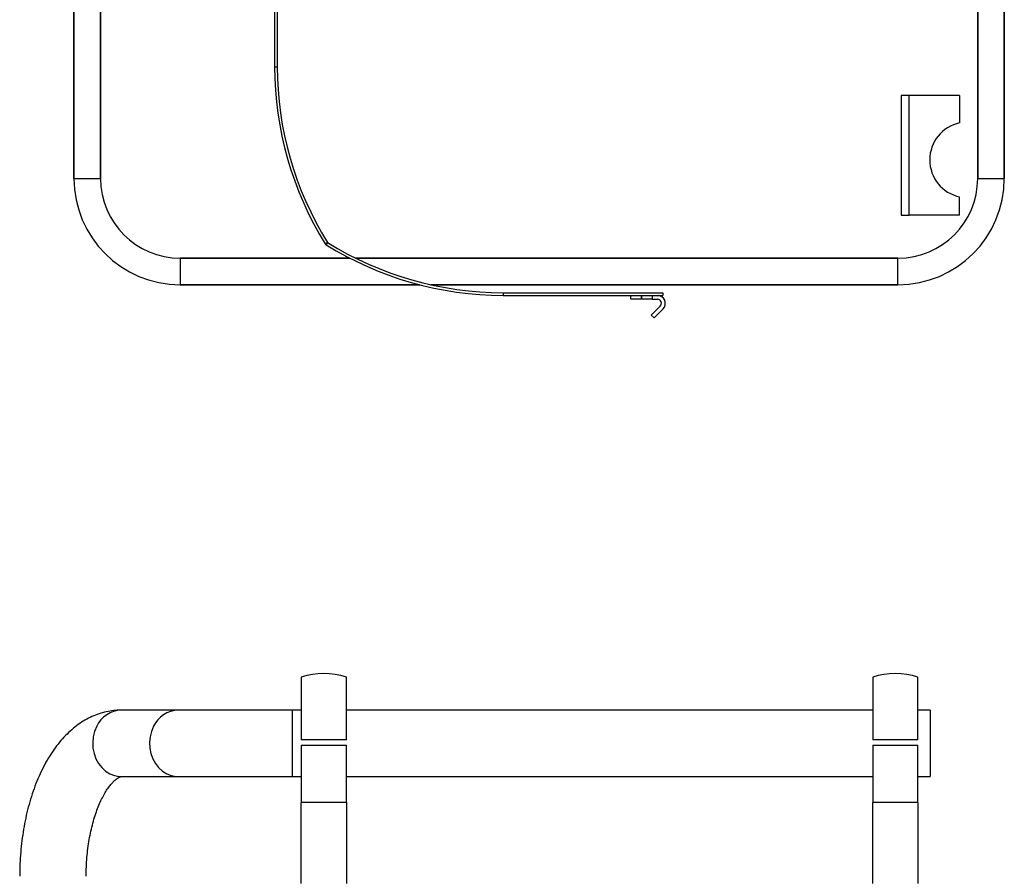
# Model space of a CAD drawing. Header units: millimetres. Extents: x 22 to 1954, y -1449 to 528.
# Tile 12 of 16: x 62 to 432, y -203 to 119. Entities that reach past the tile are written whole.
import ezdxf

# ---------------------------------------------------------------- set-up
doc = ezdxf.new("R2010")
doc.units = ezdxf.units.MM

msp = doc.modelspace()

# ---------------------------------------------------------------- linework, layer by layer
at = {"color": 7, "linetype": 'Continuous', "lineweight": 25}
for p, q in [((82.05, 59.07), (82.05, 344.07)), ((82.05, 344.07), (82.05, 59.07)), ((422.05, 344.07), (422.05, 59.07)), ((422.05, 59.07), (422.05, 344.07)), ((432.05, 59.07), (432.05, 344.07)), ((432.05, 344.07), (432.05, 59.07)), ((92.05, 335.65), (92.05, 59.07)), ((157.55, 181.07), (157.55, 101.07)), ((158.55, 181.07), (158.55, 101.07)), ((157.55, 101.07), (158.55, 101.07)), ((393.25, 90.27), (393.25, 45.27)), ((396.25, 90.27), (393.25, 90.27)), ((396.25, 45.27), (396.25, 90.27)), ((415.25, 90.27), (396.25, 90.27)), ((415.25, 90.27), (415.25, 79.95)), ((82.05, 59.07), (82.05, 59.07)), ((82.05, 59.07), (92.05, 59.07)), ((92.05, 59.07), (92.05, 59.07)), ((422.05, 59.07), (422.05, 59.07)), ((422.05, 59.07), (432.05, 59.07)), ((432.05, 59.07), (432.05, 59.07)), ((415.25, 45.27), (415.25, 52.09)), ((393.25, 45.27), (396.25, 45.27)), ((415.25, 45.27), (396.25, 45.27)), ((176.6, 34.45), (177.45, 34.98)), ((177.46, 34.97), (176.93, 34.12)), ((122.05, 29.07), (122.05, 29.07)), ((122.05, 29.07), (122.05, 19.07)), ((122.05, 29.07), (185.82, 29.07)), ((188.04, 29.07), (392.05, 29.07)), ((392.05, 29.07), (392.05, 29.07)), ((392.05, 19.07), (392.05, 29.07)), ((122.05, 19.07), (122.05, 19.07)), ((212.05, 19.07), (122.05, 19.07)), ((392.05, 19.07), (216.32, 19.07)), ((392.05, 19.07), (392.05, 19.07)), ((243.55, 16.07), (243.55, 15.07)), ((243.55, 16.07), (303.55, 16.07)), ((243.55, 15.07), (303.55, 15.07)), ((291.55, 13.57), (291.55, 15.07)), ((295.54, 15.07), (295.54, 13.57)), ((295.56, 13.57), (295.56, 15.07)), ((299.55, 15.07), (299.55, 13.57)), ((303.55, 16.07), (303.55, 15.07)), ((295.54, 13.57), (291.55, 13.57)), ((295.56, 13.57), (295.54, 13.57)), ((299.55, 13.57), (295.56, 13.57)), ((299.55, 13.57), (301.55, 13.57)), ((302.61, 11.01), (299.25, 7.65)), ((299.25, 7.65), (300.31, 6.59)), ((303.67, 9.95), (300.31, 6.59)), ((167.55, -128.6), (167.55, -152.17)), ((184.55, -152.17), (184.55, -128.6)), ((382.55, -128.6), (382.55, -152.17)), ((399.55, -152.17), (399.55, -128.6)), ((121.26, -140.97), (99.84, -140.97)), ((164.16, -140.97), (121.26, -140.97)), ((167.55, -140.97), (164.16, -140.97)), ((382.55, -140.97), (184.55, -140.97)), ((404.16, -140.97), (399.55, -140.97)), ((404.16, -140.97), (404.16, -147.05)), ((404.16, -147.05), (404.16, -165.97)), ((184.55, -152.17), (167.55, -152.17)), ((167.55, -154.17), (167.55, -175.68)), ((167.55, -154.17), (184.55, -154.17)), ((184.55, -175.68), (184.55, -154.17)), ((399.55, -152.17), (382.55, -152.17)), ((382.55, -154.17), (382.55, -175.68)), ((382.55, -154.17), (399.55, -154.17)), ((399.55, -175.68), (399.55, -154.17)), ((99.84, -165.97), (121.26, -165.97)), ((121.26, -165.97), (164.16, -165.97)), ((164.16, -165.97), (167.55, -165.97)), ((184.55, -165.97), (382.55, -165.97)), ((399.55, -165.97), (404.16, -165.97)), ((184.55, -175.68), (167.55, -175.68)), ((167.55, -206.17), (167.55, -175.68)), ((184.55, -175.68), (184.55, -206.17)), ((399.55, -175.68), (382.55, -175.68)), ((382.55, -206.17), (382.55, -175.68)), ((399.55, -175.68), (399.55, -206.17))]:
    msp.add_line(p, q, dxfattribs=at)
at = {"color": 8, "linetype": 'Continuous', "lineweight": 25}
for p, q in [((92.05, 59.07), (92.05, 335.65)), ((185.83, 29.07), (122.05, 29.07)), ((392.05, 29.07), (188.04, 29.07)), ((122.05, 19.07), (212.04, 19.07)), ((216.32, 19.07), (392.05, 19.07)), ((164.16, -140.97), (164.16, -147.05)), ((164.16, -147.05), (164.16, -165.97))]:
    msp.add_line(p, q, dxfattribs=at)
at = {"color": 8, "linetype": 'Continuous', "lineweight": 25, "flags": 128}
for points in [[(90.64, -147.05), (89.84, -148.95), (89.33, -150.99), (89.12, -153.09), (89.22, -155.21), (89.63, -157.28), (90.33, -159.23), (91.3, -161.03), (92.52, -162.6), (93.95, -163.91), (95.55, -164.92), (97.27, -165.6), (99.07, -165.94), (99.84, -165.97)], [(112.06, -147.05), (111.26, -148.95), (110.75, -150.99), (110.54, -153.09), (110.64, -155.21), (111.05, -157.28), (111.75, -159.23), (112.72, -161.03), (113.94, -162.6), (115.37, -163.91), (116.97, -164.92), (118.69, -165.6), (120.49, -165.94), (121.26, -165.97)]]:
    msp.add_lwpolyline(points, dxfattribs=at)
at = {"color": 7, "linetype": 'Continuous', "lineweight": 25}
for centre, radius, start, end in [((283.55, 101.07), 126, 180, 211.9211), ((283.55, 101.07), 125, 180, 211.9211), ((418.25, 66.02), 14.25, 102.1532, 257.8468), ((122.05, 59.07), 40, 180, 270), ((122.05, 59.07), 40, 180, 270), ((122.05, 59.07), 30, 180, 270), ((122.05, 59.07), 30, 180, 270), ((392.05, 59.07), 30, 270, 360), ((392.05, 59.07), 30, 270, 360), ((392.05, 59.07), 40, 270, 360), ((392.05, 59.07), 40, 270, 360), ((177.46, 34.98), 1.01, 211.9211, 238.0789), ((243.55, 141.07), 126, 238.0789, 270), ((177.46, 34.98), 0.01, 211.9211, 238.0789), ((243.55, 141.07), 125, 238.0789, 270), ((301.55, 12.07), 3, 315, 90), ((301.55, 12.07), 1.5, 315, 90), ((176.05, -153.17), 26, 70.9179, 109.0821), ((391.05, -153.17), 26, 70.9179, 109.0821)]:
    msp.add_arc(centre, radius, start, end, dxfattribs=at)
at = {"color": 8, "linetype": 'Continuous', "lineweight": 25}
for centre, start, end in [((100.21, -151.52), 91.9597, 154.9431), ((121.62, -151.52), 91.9599, 154.9429)]:
    msp.add_arc(centre, 10.56, start, end, dxfattribs=at)
at = {"color": 7, "linetype": 'Continuous', "lineweight": 25}
for points, knots in [([(99.84, -140.97), (99.15, -140.98), (97.5, -141.02), (94.93, -141.39), (92.16, -142.08), (89.46, -143.07), (86.83, -144.35), (84.28, -145.92), (81.81, -147.78), (79.43, -149.94), (77.14, -152.39), (74.97, -155.13), (72.94, -158.14), (71.04, -161.4), (69.31, -164.89), (67.75, -168.57), (66.37, -172.41), (65.16, -176.39), (64.13, -180.49), (63.28, -184.69), (62.6, -188.97), (62.11, -193.31), (61.79, -197.69), (61.67, -201.09), (61.66, -203.01), (61.66, -203.47)], [0, 0, 0, 0, 0.029404, 0.069394, 0.109412, 0.149764, 0.190743, 0.23262, 0.275618, 0.319879, 0.365424, 0.412128, 0.459737, 0.507924, 0.556376, 0.604799, 0.653058, 0.701096, 0.748904, 0.796497, 0.843907, 0.891171, 0.938329, 0.985425, 1, 1, 1, 1]), ([(86.66, -203.47), (86.67, -202.86), (86.68, -201.08), (86.81, -198.14), (87.1, -194.68), (87.53, -191.3), (88.1, -188.03), (88.78, -184.91), (89.58, -181.96), (90.48, -179.21), (91.45, -176.68), (92.48, -174.41), (93.55, -172.4), (94.62, -170.68), (95.67, -169.24), (96.67, -168.09), (97.57, -167.22), (98.36, -166.61), (98.98, -166.24), (99.44, -166.04), (99.72, -165.97), (99.8, -165.97), (99.84, -165.97)], [0, 0, 0, 0, 0.027185, 0.079707, 0.132165, 0.184477, 0.236573, 0.288382, 0.339832, 0.390853, 0.441376, 0.491345, 0.540722, 0.589505, 0.637747, 0.685594, 0.733334, 0.78131, 0.830218, 0.881293, 0.936839, 1, 1, 1, 1])]:
    msp.add_open_spline(points, degree=3, knots=knots, dxfattribs=at)

doc.saveas('drawing.dxf')
